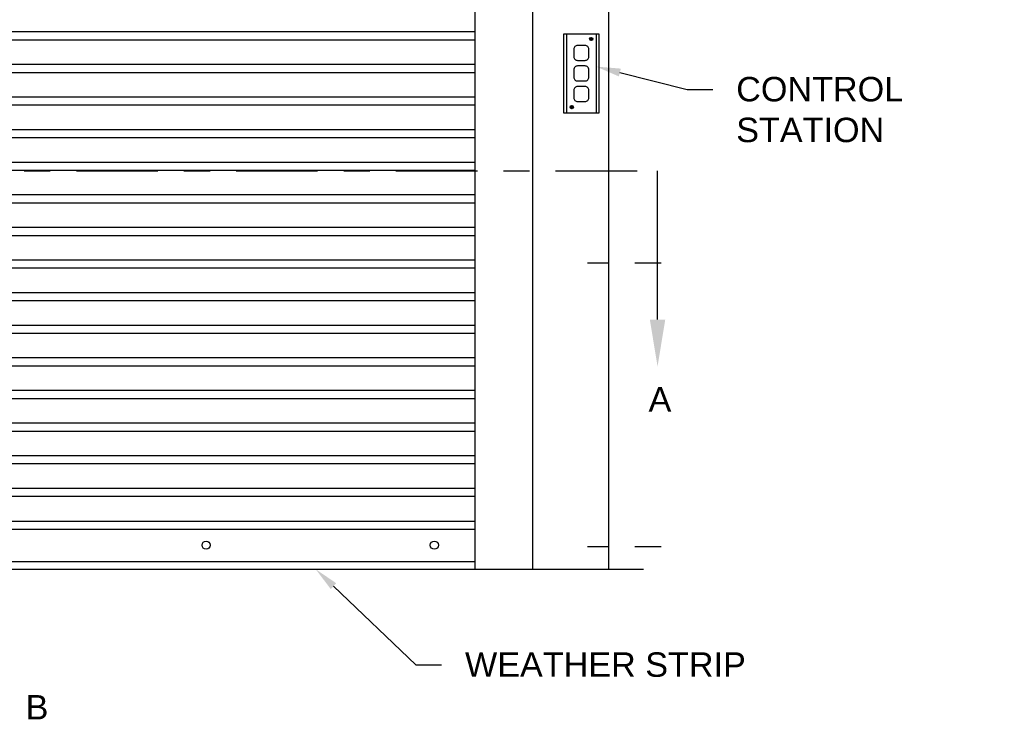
# Model space of a CAD drawing. Header units: inches. Extents: x 169.6 to 213.7, y 195.1 to 266.5.
# Tile 24 of 55: x 205 to 208.8, y 200 to 202.7. Entities that reach past the tile are written whole.
import ezdxf
from ezdxf import colors
from ezdxf.entities.mleader import LeaderData, LeaderLine
from ezdxf.math import Vec2, Vec3

# ---------------------------------------------------------------- set-up
doc = ezdxf.new("R2010")
doc.units = ezdxf.units.IN
doc.header["$LTSCALE"] = 0.25
doc.header["$MEASUREMENT"] = 0
doc.linetypes.add('CENTER', pattern=[2, 1.25, -0.25, 0.25, -0.25])
doc.linetypes.add('CENTER2', pattern=[1.125, 0.75, -0.125, 0.125, -0.125])
for name, color, linetype in [('ANNOTATIONS', 1, 'Continuous'), ('RHX RH F.O.H.', 7, 'Continuous'), ('SECTION CUTS', 6, 'CENTER')]:
    doc.layers.add(name, color=color, linetype=linetype)
doc.styles.add('ARIAL', font='arial.ttf', dxfattribs={"height": 0.09375})
doc.styles.get("Standard").update_dxf_attribs({"font": 'romans.shx'})

msp = doc.modelspace()

# ---------------------------------------------------------------- linework, layer by layer
at = {"layer": 'RHX RH F.O.H.', "linetype": 'Continuous'}
for p, q in [((206.95728, 200.63334), (206.95728, 205.38334)), ((207.24812, 200.63334), (207.24812, 205.38334)), ((206.73515, 200.63334), (206.73515, 204.35209)), ((207.08622, 202.68597), (207.08622, 202.38475)), ((207.18009, 202.67249), (207.18009, 202.66818)), ((207.18116, 202.67249), (207.18116, 202.66818)), ((207.19953, 202.68597), (207.19953, 202.38475)), ((207.18009, 202.66818), (207.17577, 202.66818)), ((207.18009, 202.6671), (207.17577, 202.6671)), ((207.18009, 202.6671), (207.18009, 202.66279)), ((207.18547, 202.66818), (207.18116, 202.66818)), ((207.18116, 202.6671), (207.18116, 202.66279)), ((207.18547, 202.6671), (207.18116, 202.6671)), ((207.1055, 202.41143), (207.1055, 202.40712)), ((207.10657, 202.41143), (207.10657, 202.40712)), ((207.1055, 202.40712), (207.10118, 202.40712)), ((207.1055, 202.40605), (207.10118, 202.40605)), ((207.1055, 202.40605), (207.1055, 202.40173)), ((207.11089, 202.40712), (207.10657, 202.40712)), ((207.11089, 202.40605), (207.10657, 202.40605)), ((207.10657, 202.40605), (207.10657, 202.40173))]:
    msp.add_line(p, q, dxfattribs=at)
at = {"layer": 'RHX RH F.O.H.'}
for p, q in [((206.73515, 202.69466), (201.67265, 202.69466)), ((206.73515, 202.66341), (201.67265, 202.66341)), ((206.73515, 202.56966), (201.67265, 202.56966)), ((206.73515, 202.53841), (201.67265, 202.53841)), ((206.73515, 202.44466), (201.67265, 202.44466)), ((206.73515, 202.41341), (201.67265, 202.41341)), ((206.73515, 202.31966), (201.67265, 202.31966)), ((206.73515, 202.28841), (201.67265, 202.28841)), ((206.73515, 202.19466), (201.67265, 202.19466)), ((206.73515, 202.16341), (201.67265, 202.16341)), ((206.73515, 202.06966), (201.67265, 202.06966)), ((206.73515, 202.03841), (201.67265, 202.03841)), ((206.73515, 201.94466), (201.67265, 201.94466)), ((206.73515, 201.91341), (201.67265, 201.91341)), ((206.73515, 201.81966), (201.67265, 201.81966)), ((206.73515, 201.78841), (201.67265, 201.78841)), ((206.73515, 201.69466), (201.67265, 201.69466)), ((206.73515, 201.66341), (201.67265, 201.66341)), ((206.73515, 201.56966), (201.67265, 201.56966)), ((206.73515, 201.53841), (201.67265, 201.53841)), ((206.73515, 201.44466), (201.67265, 201.44466)), ((206.73515, 201.41341), (201.67265, 201.41341)), ((206.73515, 201.31966), (201.67265, 201.31966)), ((206.73515, 201.28841), (201.67265, 201.28841)), ((206.73515, 201.19466), (201.67265, 201.19466)), ((206.73515, 201.16341), (201.67265, 201.16341)), ((206.73515, 201.06966), (201.67265, 201.06966)), ((206.73515, 201.03841), (201.67265, 201.03841)), ((206.73515, 200.94466), (201.67265, 200.94466)), ((206.73515, 200.91341), (201.67265, 200.91341)), ((201.67265, 200.81966), (206.73515, 200.81966)), ((201.67265, 200.78841), (206.73515, 200.78841)), ((201.67265, 200.66459), (206.73515, 200.66459)), ((207.38121, 200.63334), (200.83365, 200.63334))]:
    msp.add_line(p, q, dxfattribs=at)
at = {"layer": 'RHX RH F.O.H.', "linetype": 'CENTER2', "ltscale": 0.5}
for p, q in [((207.44849, 201.80836), (207.16689, 201.80836)), ((207.44849, 200.72081), (207.16689, 200.72081))]:
    msp.add_line(p, q, dxfattribs=at)
at = {"layer": 'RHX RH F.O.H.', "linetype": 'Continuous'}
msp.add_lwpolyline([(207.21101, 202.38475), (207.21101, 202.68597), (207.07474, 202.68597), (207.07474, 202.38475)], close=True, dxfattribs=at)
for points in [[(207.17156, 202.5999), (207.17156, 202.62859, 0.4142136), (207.15722, 202.64293), (207.12853, 202.64293, 0.4142136), (207.11419, 202.62859), (207.11419, 202.5999, 0.4142136), (207.12853, 202.58556), (207.15722, 202.58556, 0.4142136)], [(207.17156, 202.52101), (207.17156, 202.5497, 0.4142136), (207.15722, 202.56404), (207.12853, 202.56404, 0.4142136), (207.11419, 202.5497), (207.11419, 202.52101, 0.4142136), (207.12853, 202.50667), (207.15722, 202.50667, 0.4142136)], [(207.17156, 202.44212), (207.17156, 202.47081, 0.4142136), (207.15722, 202.48515), (207.12853, 202.48515, 0.4142136), (207.11419, 202.47081), (207.11419, 202.44212, 0.4142136), (207.12853, 202.42778), (207.15722, 202.42778, 0.4142136)]]:
    msp.add_lwpolyline(points, format="xyb", close=True, dxfattribs=at)
for centre, radius in [((207.18062, 202.66764), 0.00617), ((207.10603, 202.40658), 0.00617), ((205.7039, 200.72709), 0.01562), ((206.5789, 200.72709), 0.01562)]:
    msp.add_circle(centre, radius, dxfattribs=at)
for centre, start, end in [((207.18062, 202.66764), 83.69981, 96.30019), ((207.18062, 202.66764), 173.69981, 186.30019), ((207.18062, 202.66764), 263.69981, 276.30019), ((207.18062, 202.66764), 353.69981, 6.30019), ((207.10603, 202.40658), 83.69981, 96.30019), ((207.10603, 202.40658), 173.69981, 186.30019), ((207.10603, 202.40658), 263.69981, 276.30019), ((207.10603, 202.40658), 353.69981, 6.30019)]:
    msp.add_arc(centre, 0.00488, start, end, dxfattribs=at)
at = {"layer": 'SECTION CUTS'}
msp.add_line((200.91908, 202.16158), (207.43503, 202.16158), dxfattribs=at)

# ---------------------------------------------------------------- texts
at = {"layer": 'SECTION CUTS', "style": 'ARIAL'}
for s, p in [('A', (207.40055, 201.23915)), ('B', (205.01193, 200.05905))]:
    msp.add_text(s, height=0.09375, dxfattribs=at).set_placement(p)

# ---------------------------------------------------------------- leaders
at = {"layer": 'ANNOTATIONS'}
ml = msp.add_multileader_mtext('Standard', dxfattribs=at)
ml.set_content('CONTROL STATION', color=256, style='ARIAL')
ml.set_leader_properties()
ml.build(insert=Vec2(0, 0))
ml.multileader.update_dxf_attribs({"dogleg_length": 0.36, "arrow_head_size": 0.09375})
ctx = ml.context
ctx.base_point, ctx.char_height, ctx.arrow_head_size, ctx.landing_gap_size, ctx.plane_origin = Vec3(207.64672, 202.47441), 0.09375, 0.09375, 0.09, Vec3(212.1373, 202.04119)
notes = []
notes.append((ctx, [(1, (1, 1, 0), (207.54877, 202.47441), (1, 0), 0.09796, [(0, [(207.19953, 202.56176)], 0, [])])]))
ctx.mtext.insert, ctx.mtext.width, ctx.mtext.flow_direction = Vec3(207.73672, 202.52209), 1.0279765, 5
ml = msp.add_multileader_mtext('Standard', dxfattribs=at)
ml.set_content('WEATHER STRIP', color=256, style='ARIAL')
ml.set_leader_properties()
ml.build(insert=Vec2(0, 0))
ml.multileader.update_dxf_attribs({"dogleg_length": 0.36, "arrow_head_size": 0.09375})
ctx = ml.context
ctx.base_point, ctx.char_height, ctx.arrow_head_size, ctx.landing_gap_size, ctx.plane_origin = Vec3(206.60674, 200.26849), 0.09375, 0.09375, 0.09, Vec3(205.8217, 199.83527)
notes.append((ctx, [(0, (1, 1, 0), (206.50878, 200.26849), (1, 0), 0.09796, [(0, [(206.12461, 200.63456)], 0, [])])]))
ctx.mtext.insert, ctx.mtext.flow_direction = Vec3(206.69674, 200.31617), 5
at = {"layer": 'SECTION CUTS'}
ml = msp.add_multileader_mtext('Standard', dxfattribs=at)
ml.set_content('', color=256)
ml.set_leader_properties()
ml.build(insert=Vec2(0, 0))
ml.multileader.update_dxf_attribs({"dogleg_length": 0, "arrow_head_size": 0.18})
ctx = ml.context
ctx.base_point, ctx.char_height, ctx.arrow_head_size, ctx.landing_gap_size, ctx.plane_origin = Vec3(207.43503, 202.16158), 0.18, 0.18, 0, Vec3(207.43503, 201.41206)
notes.append((ctx, [(0, (1, 1, 0), (207.43503, 202.16158), (1, 0), 0, [(0, [(207.43503, 201.41206)], 0, [])])]))
ctx.mtext.insert, ctx.mtext.flow_direction = Vec3(207.43503, 202.25158), 5
for ctx, leaders in notes:
    for number, flags, end, landing, length, lines in leaders:
        leader = LeaderData()
        leader.index, (leader.has_last_leader_line, leader.has_dogleg_vector, leader.attachment_direction) = number, flags
        leader.last_leader_point, leader.dogleg_vector, leader.dogleg_length = Vec3(end), Vec3(landing), length
        for number, points, colour, breaks in lines:
            line = LeaderLine()
            line.index, line.vertices, line.color, line.breaks = number, Vec3.list(points), colors.encode_raw_color(colour), breaks
            leader.lines.append(line)
        ctx.leaders.append(leader)

doc.saveas('drawing.dxf')
